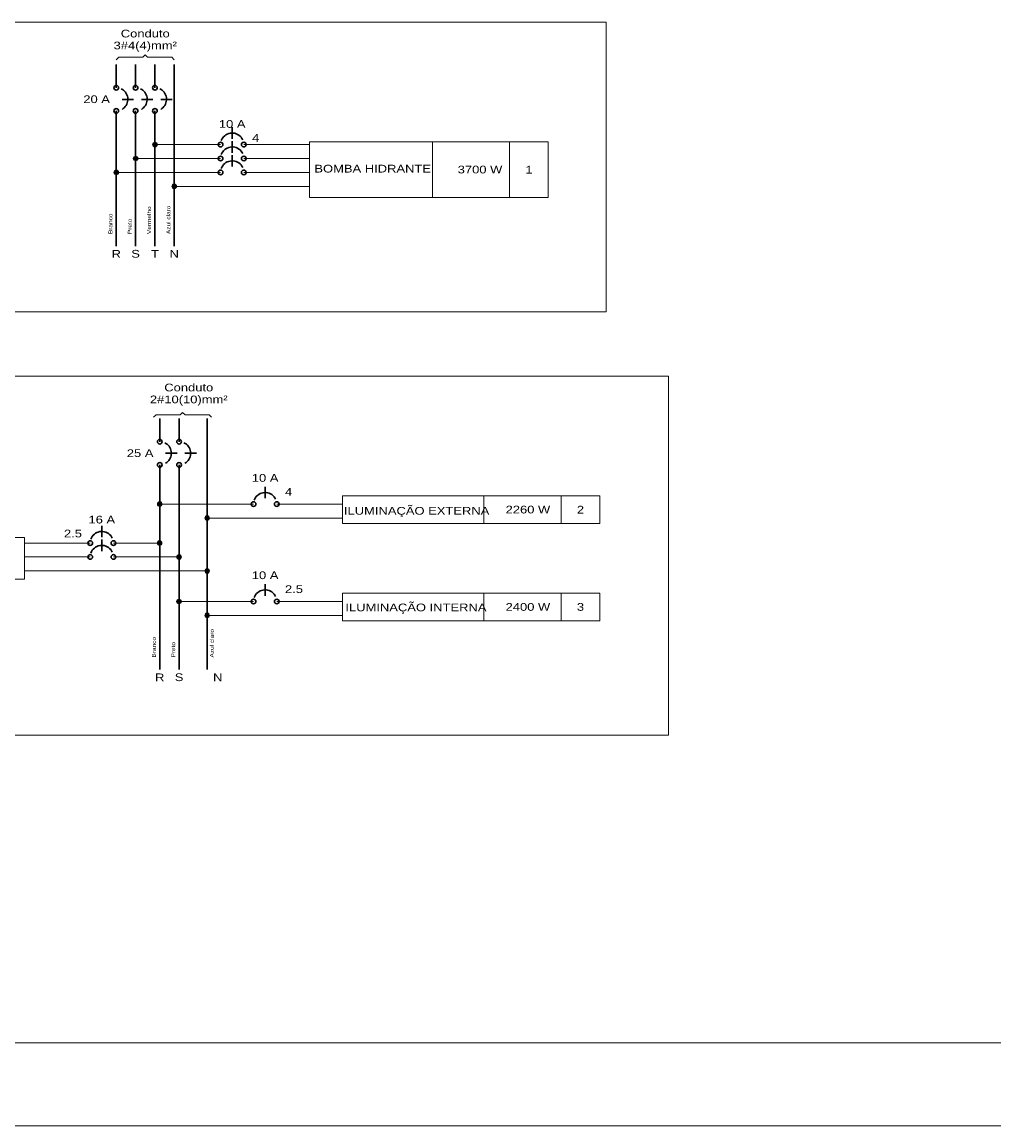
# Model space of a CAD drawing. Header units: millimetres. Extents: x 10050 to 25386, y -10594 to -3144.
# Tile 2 of 29: x 11533 to 13419, y -10594 to -8451. Entities that reach past the tile are written whole.
import ezdxf

# ---------------------------------------------------------------- set-up
doc = ezdxf.new("R2010")
doc.units = ezdxf.units.MM
for name, color, linetype, lineweight in [('DI-Barramento Fase 1', 6, 'Continuous', 30), ('DI-Barramento Fase 2', 6, 'Continuous', 30), ('DI-Barramento Fase 3', 6, 'Continuous', 30), ('DI-Barramento Neutro', 6, 'Continuous', 30), ('DI-Disjuntor', 1, 'Continuous', 30), ('DI-Linhas do diagrama', 9, 'Continuous', 20), ('DI-Pontilhado', 7, 'Continuous', 20), ('DI-Textos do diagrama', 7, 'Continuous', 20)]:
    doc.layers.add(name, color=color, linetype=linetype, lineweight=lineweight)
doc.layers.add('Linha & Trama.2D', color=7, linetype='Continuous')
doc.styles.add('ARIAL', font='arial.ttf', dxfattribs={"width": 1.2})

msp = doc.modelspace()

# ---------------------------------------------------------------- linework, layer by layer
at = {"layer": 'DI-Barramento Fase 1'}
for p, q in [((11715.54, -8533.7), (11715.54, -8578.7)), ((11715.54, -8623.7), (11715.54, -8886.2)), ((11799.99, -9220.82), (11799.99, -9265.82)), ((11799.99, -9310.82), (11799.99, -9708.32))]:
    msp.add_line(p, q, dxfattribs=at)
at = {"layer": 'DI-Barramento Fase 2'}
for p, q in [((11753.04, -8533.7), (11753.04, -8578.7)), ((11753.04, -8623.7), (11753.04, -8886.2)), ((11837.49, -9220.82), (11837.49, -9265.82)), ((11837.49, -9310.82), (11837.49, -9708.32))]:
    msp.add_line(p, q, dxfattribs=at)
at = {"layer": 'DI-Barramento Fase 3'}
for p, q in [((11790.54, -8533.7), (11790.54, -8578.7)), ((11790.54, -8623.7), (11790.54, -8886.2))]:
    msp.add_line(p, q, dxfattribs=at)
at = {"layer": 'DI-Barramento Neutro'}
for p, q in [((11828.04, -8533.7), (11828.04, -8886.2)), ((11891.97, -9220.82), (11891.97, -9708.32))]:
    msp.add_line(p, q, dxfattribs=at)
at = {"layer": 'DI-Disjuntor'}
for p, q in [((11726.79, -8601.2), (11749.29, -8601.2)), ((11764.29, -8601.2), (11786.79, -8601.2)), ((11801.79, -8601.2), (11824.29, -8601.2)), ((11940.54, -8677.85), (11940.54, -8655.35)), ((11940.54, -8704.85), (11940.54, -8682.35)), ((11940.54, -8731.85), (11940.54, -8709.35)), ((11811.24, -9288.32), (11833.74, -9288.32)), ((11848.74, -9288.32), (11871.24, -9288.32)), ((12004.47, -9375.77), (12004.47, -9353.27)), ((11687.49, -9451.37), (11687.49, -9428.87)), ((11687.49, -9478.37), (11687.49, -9455.87)), ((12004.47, -9564.77), (12004.47, -9542.27))]:
    msp.add_line(p, q, dxfattribs=at)
for points in [[(11726.79, -8620.68), (11729.06, -8619.18), (11731.14, -8617.41), (11732.98, -8615.41), (11734.57, -8613.2), (11735.89, -8610.81), (11736.9, -8608.28), (11737.6, -8605.64), (11737.97, -8602.94), (11738.02, -8600.22), (11737.74, -8597.51), (11737.13, -8594.85), (11736.2, -8592.29), (11734.97, -8589.85), (11733.46, -8587.59), (11731.68, -8585.52), (11729.67, -8583.69), (11727.44, -8582.11), (11725.05, -8580.81)], [(11764.29, -8620.68), (11766.56, -8619.18), (11768.64, -8617.41), (11770.48, -8615.41), (11772.07, -8613.2), (11773.39, -8610.81), (11774.4, -8608.28), (11775.1, -8605.64), (11775.47, -8602.94), (11775.52, -8600.22), (11775.24, -8597.51), (11774.63, -8594.85), (11773.7, -8592.29), (11772.47, -8589.85), (11770.96, -8587.59), (11769.18, -8585.52), (11767.17, -8583.69), (11764.94, -8582.11), (11762.55, -8580.81)], [(11801.79, -8620.68), (11804.06, -8619.18), (11806.14, -8617.41), (11807.98, -8615.41), (11809.57, -8613.2), (11810.89, -8610.81), (11811.9, -8608.28), (11812.6, -8605.64), (11812.97, -8602.94), (11813.02, -8600.22), (11812.74, -8597.51), (11812.13, -8594.85), (11811.2, -8592.29), (11809.97, -8589.85), (11808.46, -8587.59), (11806.68, -8585.52), (11804.67, -8583.69), (11802.44, -8582.11), (11800.05, -8580.81)], [(11960.93, -8679.59), (11959.52, -8677.01), (11957.78, -8674.63), (11955.74, -8672.51), (11953.45, -8670.67), (11950.93, -8669.14), (11948.24, -8667.95), (11945.41, -8667.13), (11942.5, -8666.68), (11939.56, -8666.62), (11936.63, -8666.94), (11933.77, -8667.64), (11931.03, -8668.71), (11928.45, -8670.12), (11926.08, -8671.86), (11923.95, -8673.9), (11922.11, -8676.19), (11920.58, -8678.71), (11919.4, -8681.4)], [(11960.93, -8706.59), (11959.52, -8704.01), (11957.78, -8701.63), (11955.74, -8699.51), (11953.45, -8697.67), (11950.93, -8696.14), (11948.24, -8694.95), (11945.41, -8694.13), (11942.5, -8693.68), (11939.56, -8693.62), (11936.63, -8693.94), (11933.77, -8694.64), (11931.03, -8695.7), (11928.45, -8697.12), (11926.08, -8698.86), (11923.95, -8700.9), (11922.11, -8703.19), (11920.58, -8705.71), (11919.4, -8708.4)], [(11960.93, -8733.59), (11959.52, -8731.01), (11957.78, -8728.64), (11955.74, -8726.51), (11953.45, -8724.67), (11950.93, -8723.14), (11948.24, -8721.95), (11945.41, -8721.13), (11942.5, -8720.68), (11939.56, -8720.62), (11936.63, -8720.94), (11933.77, -8721.64), (11931.03, -8722.71), (11928.45, -8724.12), (11926.08, -8725.86), (11923.95, -8727.9), (11922.11, -8730.19), (11920.58, -8732.71), (11919.4, -8735.4)], [(11811.24, -9307.81), (11813.51, -9306.3), (11815.59, -9304.54), (11817.43, -9302.53), (11819.02, -9300.32), (11820.33, -9297.93), (11821.35, -9295.4), (11822.05, -9292.76), (11822.42, -9290.06), (11822.47, -9287.34), (11822.18, -9284.63), (11821.57, -9281.97), (11820.65, -9279.41), (11819.42, -9276.98), (11817.9, -9274.71), (11816.13, -9272.64), (11814.11, -9270.81), (11811.89, -9269.23), (11809.5, -9267.93)], [(11848.74, -9307.81), (11851.01, -9306.3), (11853.09, -9304.54), (11854.93, -9302.53), (11856.52, -9300.32), (11857.83, -9297.93), (11858.85, -9295.4), (11859.55, -9292.76), (11859.92, -9290.06), (11859.97, -9287.34), (11859.68, -9284.63), (11859.07, -9281.97), (11858.15, -9279.41), (11856.92, -9276.98), (11855.4, -9274.71), (11853.63, -9272.64), (11851.61, -9270.81), (11849.39, -9269.23), (11847, -9267.93)], [(12024.87, -9377.51), (12023.45, -9374.93), (12021.71, -9372.56), (12019.67, -9370.43), (12017.38, -9368.59), (12014.86, -9367.06), (12012.17, -9365.88), (12009.34, -9365.06), (12006.43, -9364.61), (12003.49, -9364.54), (12000.57, -9364.86), (11997.71, -9365.56), (11994.96, -9366.63), (11992.38, -9368.05), (11990.01, -9369.79), (11987.88, -9371.82), (11986.04, -9374.12), (11984.52, -9376.63), (11983.33, -9379.33)], [(11707.88, -9453.11), (11706.46, -9450.53), (11704.72, -9448.16), (11702.69, -9446.03), (11700.39, -9444.19), (11697.88, -9442.66), (11695.18, -9441.48), (11692.36, -9440.65), (11689.45, -9440.21), (11686.51, -9440.14), (11683.58, -9440.46), (11680.72, -9441.16), (11677.98, -9442.23), (11675.4, -9443.64), (11673.03, -9445.38), (11670.9, -9447.42), (11669.06, -9449.71), (11667.53, -9452.23), (11666.35, -9454.92)], [(11707.88, -9480.11), (11706.46, -9477.53), (11704.72, -9475.16), (11702.69, -9473.03), (11700.39, -9471.19), (11697.88, -9469.66), (11695.18, -9468.48), (11692.36, -9467.65), (11689.45, -9467.2), (11686.51, -9467.14), (11683.58, -9467.46), (11680.72, -9468.16), (11677.98, -9469.23), (11675.4, -9470.64), (11673.03, -9472.38), (11670.9, -9474.42), (11669.06, -9476.71), (11667.53, -9479.23), (11666.35, -9481.92)], [(12024.87, -9566.51), (12023.45, -9563.93), (12021.71, -9561.56), (12019.67, -9559.43), (12017.38, -9557.59), (12014.86, -9556.06), (12012.17, -9554.88), (12009.34, -9554.05), (12006.43, -9553.61), (12003.49, -9553.54), (12000.57, -9553.86), (11997.71, -9554.56), (11994.96, -9555.63), (11992.38, -9557.04), (11990.01, -9558.78), (11987.88, -9560.82), (11986.04, -9563.11), (11984.52, -9565.63), (11983.33, -9568.32)]]:
    msp.add_lwpolyline(points, dxfattribs=at)
for centre in [(11715.54, -8578.7), (11753.04, -8578.7), (11790.54, -8578.7), (11715.54, -8623.7), (11753.04, -8623.7), (11790.54, -8623.7), (11918.04, -8689.1), (11963.04, -8689.1), (11918.04, -8716.1), (11963.04, -8716.1), (11918.04, -8743.1), (11963.04, -8743.1), (11799.99, -9265.82), (11837.49, -9265.82), (11799.99, -9310.82), (11837.49, -9310.82), (11981.97, -9387.02), (12026.97, -9387.02), (11664.99, -9462.62), (11709.99, -9462.62), (11664.99, -9489.62), (11709.99, -9489.62), (11981.97, -9576.02), (12026.97, -9576.02)]:
    msp.add_circle(centre, 4.5, dxfattribs=at)
at = {"layer": 'DI-Linhas do diagrama'}
for p, q in [((11715.54, -8524.32), (11720.23, -8519.64)), ((11720.23, -8519.64), (11767.1, -8519.64)), ((11767.1, -8519.64), (11771.79, -8514.95)), ((11771.79, -8514.95), (11776.48, -8519.64)), ((11776.48, -8519.64), (11823.35, -8519.64)), ((11823.35, -8519.64), (11828.04, -8524.32)), ((11790.54, -8689.1), (11918.04, -8689.1)), ((11963.04, -8689.1), (12090.54, -8689.1)), ((12554.04, -8683.7), (12090.54, -8683.7)), ((12090.54, -8683.7), (12090.54, -8791.7)), ((12329.04, -8791.7), (12329.04, -8683.7)), ((12479.04, -8791.7), (12479.04, -8683.7)), ((12554.04, -8791.7), (12554.04, -8683.7)), ((11753.04, -8716.1), (11918.04, -8716.1)), ((11963.04, -8716.1), (12090.54, -8716.1)), ((11715.54, -8743.1), (11918.04, -8743.1)), ((11963.04, -8743.1), (12090.54, -8743.1)), ((11828.04, -8770.1), (12090.54, -8770.1)), ((12090.54, -8791.7), (12554.04, -8791.7)), ((11788.03, -9218.48), (11792.71, -9213.79)), ((11792.71, -9213.79), (11839.59, -9213.79)), ((11839.59, -9213.79), (11844.28, -9209.1)), ((11844.28, -9209.1), (11848.96, -9213.79)), ((11848.96, -9213.79), (11895.84, -9213.79)), ((11895.84, -9213.79), (11900.53, -9218.48)), ((12653.99, -9370.82), (12154.47, -9370.82)), ((12154.47, -9370.82), (12154.47, -9424.82)), ((12428.99, -9424.82), (12428.99, -9370.82)), ((12578.99, -9424.82), (12578.99, -9370.82)), ((12653.99, -9424.82), (12653.99, -9370.82)), ((11799.99, -9387.02), (11981.97, -9387.02)), ((12026.97, -9387.02), (12154.47, -9387.02)), ((11891.97, -9414.02), (12154.47, -9414.02)), ((12154.47, -9424.82), (12653.99, -9424.82)), ((11537.49, -9451.82), (11137, -9451.82)), ((11537.49, -9532.82), (11537.49, -9451.82)), ((11537.49, -9462.62), (11664.99, -9462.62)), ((11799.57, -9462.62), (11709.99, -9462.62)), ((11537.49, -9489.62), (11664.99, -9489.62)), ((11837.49, -9489.62), (11709.99, -9489.62)), ((11137, -9532.82), (11537.49, -9532.82)), ((11537.49, -9516.62), (11891.97, -9516.62)), ((11837.49, -9576.02), (11981.97, -9576.02)), ((12026.97, -9576.02), (12154.47, -9576.02)), ((12653.99, -9559.82), (12154.47, -9559.82)), ((12154.47, -9559.82), (12154.47, -9613.82)), ((12428.99, -9613.82), (12428.99, -9559.82)), ((12578.99, -9613.82), (12578.99, -9559.82)), ((12653.99, -9613.82), (12653.99, -9559.82)), ((11891.97, -9603.02), (12154.47, -9603.02)), ((12154.47, -9613.82), (12653.99, -9613.82))]:
    msp.add_line(p, q, dxfattribs=at)
at = {"layer": 'DI-Linhas do diagrama', "const_width": 4.5}
for points in [[(11792.79, -8689.1, 1), (11788.29, -8689.1, 1)], [(11755.29, -8716.1, 1), (11750.79, -8716.1, 1)], [(11717.79, -8743.1, 1), (11713.29, -8743.1, 1)], [(11830.29, -8770.1, 1), (11825.79, -8770.1, 1)], [(11802.24, -9387.02, 1), (11797.74, -9387.02, 1)], [(11894.22, -9414.02, 1), (11889.72, -9414.02, 1)], [(11801.82, -9462.62, 1), (11797.32, -9462.62, 1)], [(11839.74, -9489.62, 1), (11835.24, -9489.62, 1)], [(11894.22, -9516.62, 1), (11889.72, -9516.62, 1)], [(11839.34, -9576.02, 1), (11834.84, -9576.02, 1)], [(11894.22, -9603.02, 1), (11889.72, -9603.02, 1)]]:
    msp.add_lwpolyline(points, format="xyb", close=True, dxfattribs=at)
at = {"layer": 'DI-Linhas do diagrama'}
for centre in [(11790.54, -8689.1), (11790.54, -8689.1), (11753.04, -8716.1), (11753.04, -8716.1), (11715.54, -8743.1), (11715.54, -8743.1), (11828.04, -8770.1), (11828.04, -8770.1), (11799.99, -9387.02), (11799.99, -9387.02), (11891.97, -9414.02), (11891.97, -9414.02), (11799.57, -9462.62), (11799.57, -9462.62), (11837.49, -9489.62), (11837.49, -9489.62), (11891.97, -9516.62), (11891.97, -9516.62), (11837.09, -9576.02), (11837.09, -9576.02), (11891.97, -9603.02), (11891.97, -9603.02)]:
    msp.add_circle(centre, 4.5, dxfattribs=at)
at = {"layer": 'DI-Pontilhado'}
for p, q in [((12666.54, -8451.2), (11078.04, -8451.2)), ((12666.54, -9013.7), (12666.54, -8451.2)), ((11078.04, -9013.7), (12666.54, -9013.7)), ((12787, -9138.32), (11062, -9138.32)), ((12787, -9835.82), (12787, -9138.32)), ((11062, -9835.82), (12787, -9835.82))]:
    msp.add_line(p, q, dxfattribs=at)
at = {"layer": 'Linha & Trama.2D', "color": 7, "linetype": 'Continuous', "lineweight": 0}
for p, q in [((25225.47, -10433.15), (10454.29, -10433.15)), ((25386.47, -10594.15), (10050.29, -10594.15)), ((10050.29, -10594.15), (25386.47, -10594.15)), ((10050.29, -10594.15), (25225.47, -10594.15))]:
    msp.add_line(p, q, dxfattribs=at)

# ---------------------------------------------------------------- texts
at = {"layer": 'DI-Barramento Fase 1', "char_height": 7.5, "width": 69.7061, "attachment_point": 7, "rotation": 90.00021, "line_spacing_factor": 0.6, "style": 'ARIAL'}
for insert in [(11708.04, -8862.7), (11792.49, -9684.82)]:
    msp.add_mtext('Branco', dxfattribs=dict(at, insert=insert))
at = {"layer": 'DI-Barramento Fase 1', "char_height": 15, "width": 30.3311, "attachment_point": 8, "line_spacing_factor": 0.6, "style": 'ARIAL'}
for insert in [(11715.54, -8908.7), (11799.99, -9730.82)]:
    msp.add_mtext('R', dxfattribs=dict(at, insert=insert))
at = {"layer": 'DI-Barramento Fase 2', "char_height": 7.5, "width": 52.583, "attachment_point": 7, "rotation": 90.00021, "line_spacing_factor": 0.6, "style": 'ARIAL'}
for insert in [(11745.54, -8862.7), (11829.99, -9684.82)]:
    msp.add_mtext('Preto', dxfattribs=dict(at, insert=insert))
at = {"layer": 'DI-Barramento Fase 2', "char_height": 15, "width": 28.0137, "attachment_point": 8, "line_spacing_factor": 0.6, "style": 'ARIAL'}
for insert in [(11753.04, -8908.7), (11837.49, -9730.82)]:
    msp.add_mtext('S', dxfattribs=dict(at, insert=insert))
at = {"layer": 'DI-Barramento Fase 3', "insert": (11783.04, -8862.7), "char_height": 7.5, "width": 94.1553, "attachment_point": 7, "rotation": 90.00021, "line_spacing_factor": 0.6, "style": 'ARIAL'}
msp.add_mtext('Vermelho', dxfattribs=at)
at = {"layer": 'DI-Barramento Fase 3', "insert": (11790.54, -8908.7), "char_height": 15, "width": 25.6553, "attachment_point": 8, "line_spacing_factor": 0.6, "style": 'ARIAL'}
msp.add_mtext('T', dxfattribs=at)
at = {"layer": 'DI-Barramento Neutro', "char_height": 7.5, "width": 96.5938, "attachment_point": 7, "rotation": 90.00021, "line_spacing_factor": 0.6, "style": 'ARIAL'}
for insert in [(11820.54, -8862.7), (11904.99, -9684.82)]:
    msp.add_mtext('Azul claro', dxfattribs=dict(at, insert=insert))
at = {"layer": 'DI-Barramento Neutro', "char_height": 15, "width": 30.3311, "attachment_point": 8, "line_spacing_factor": 0.6, "style": 'ARIAL'}
for insert in [(11828.04, -8908.7), (11912.49, -9730.82)]:
    msp.add_mtext('N', dxfattribs=dict(at, insert=insert))
at = {"layer": 'DI-Textos do diagrama', "char_height": 15, "line_spacing_factor": 0.6, "style": 'ARIAL'}
for s, insert, width, attachment_point in [('Conduto ', (11771.79, -8481.2), 170.4609, 8), ('3#4(4)mm²', (11771.79, -8508.65), 275.4199, 8), ('20 A', (11703.29, -8608.7), 86.3994, 9), ('10 A', (11940.54, -8656.7), 86.3994, 8), ('4', (11979.04, -8683.7), 58.3857, 7), ('BOMBA HIDRANTE', (12100.07, -8743.44), 378.041, 7), ('     3700 W', (12404.04, -8745.2), 133.0137, 8), ('1', (12516.54, -8745.2), 23.3584, 8), ('Conduto ', (11856.24, -9168.32), 170.4609, 8), ('2#10(10)mm²', (11856.24, -9195.77), 275.4199, 8), ('25 A', (11787.74, -9295.82), 86.3994, 9), ('10 A', (12004.47, -9343.82), 86.3994, 8), ('4', (12042.97, -9370.82), 58.3857, 7), ('   2260 W', (12503.99, -9405.32), 156.3926, 8), ('2', (12616.49, -9405.32), 23.3584, 8), ('16 A', (11687.49, -9424.82), 86.3994, 8), ('ILUMINAÇÃO EXTERNA', (12157.39, -9412.14), 471.4131, 7), ('2.5', (11648.99, -9451.82), 58.3857, 9), ('10 A', (12004.47, -9532.82), 86.3994, 8), ('2.5', (12042.97, -9559.82), 58.3857, 7), ('ILUMINAÇÃO INTERNA', (12160.2, -9599.74), 457.3857, 7), ('   2400 W', (12503.99, -9594.32), 156.3926, 8), ('3', (12616.49, -9594.32), 23.3584, 8)]:
    msp.add_mtext(s, dxfattribs=dict(at, insert=insert, width=width, attachment_point=attachment_point))

doc.saveas('drawing.dxf')
